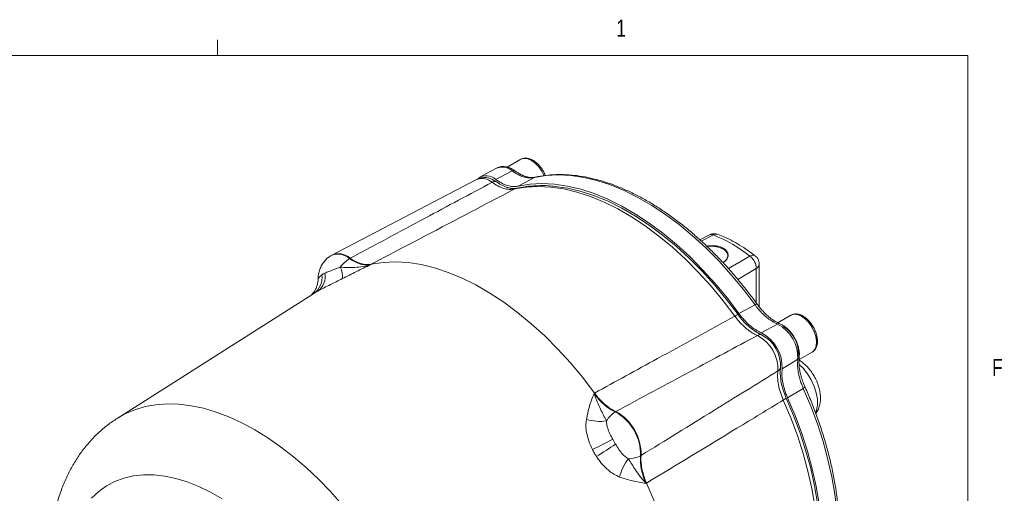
# Model space of a CAD drawing. Header units: inches. Extents: x 0.3 to 33.9, y 0.2 to 21.6.
# Tile 16 of 16: x 28.3 to 33.7, y 19 to 21.6. Entities that reach past the tile are written whole.
import ezdxf

# ---------------------------------------------------------------- set-up
doc = ezdxf.new("R2010")
doc.units = ezdxf.units.IN
doc.header["$MEASUREMENT"] = 0
doc.styles.add('SLDTEXTSTYLE0', font='TXT', dxfattribs={"width": 0.75})

msp = doc.modelspace()

# ---------------------------------------------------------------- linework, layer by layer
at = {"color": 7, "linetype": 'Continuous', "lineweight": 0}
for p, q in [((29.3979, 21.4106), (29.3979, 21.4954)), ((0.5229, 21.4106), (33.5229, 21.4106)), ((33.5229, 0.4106), (33.5229, 21.4106))]:
    msp.add_line(p, q, dxfattribs=at)
at = {"color": 7, "linetype": 'Continuous', "lineweight": 15}
for p, q in [((30.9358, 20.7914), (30.8445, 20.7438)), ((31.0653, 20.8388), (30.9908, 20.7958)), ((31.0653, 20.8388), (30.9908, 20.7958)), ((31.0172, 20.7752), (30.9281, 20.7274)), ((31.1407, 20.7387), (31.0506, 20.6915)), ((31.1475, 20.7404), (31.1407, 20.7387)), ((30.8245, 20.7289), (30.0265, 20.3126)), ((32.1022, 20.4232), (32.0494, 20.3965)), ((30.022, 20.31), (30.019, 20.3081)), ((30.1267, 20.2947), (30.1236, 20.2928)), ((30.2401, 20.2601), (30.2431, 20.262)), ((32.3759, 20.0276), (32.376, 20.2618)), ((29.9212, 20.0979), (28.8453, 19.4139)), ((29.9199, 20.0968), (29.9213, 20.0978)), ((32.3528, 20.0389), (32.2646, 19.9905)), ((32.5498, 19.9817), (32.4783, 19.9404)), ((32.5498, 19.9817), (32.4783, 19.9404)), ((32.4763, 19.9327), (32.3872, 19.8849)), ((32.5955, 19.7373), (32.6671, 19.7786)), ((32.5955, 19.7373), (32.6671, 19.7786)), ((32.5879, 19.7394), (32.5019, 19.6862)), ((31.4708, 19.5533), (31.4676, 19.5514)), ((32.6181, 19.5794), (32.5321, 19.5272)), ((28.9053, 19.4521), (28.9014, 19.4496)), ((28.9053, 19.4521), (28.9088, 19.4543)), ((31.5841, 19.4496), (31.5872, 19.4515)), ((31.7264, 19.2104), (31.7233, 19.2086)), ((31.7532, 19.0569), (31.7564, 19.0586))]:
    msp.add_line(p, q, dxfattribs=at)
at = {"color": 8, "linetype": 'Continuous', "lineweight": 15}
for p, q in [((32.1238, 20.4228), (32.0573, 20.3893)), ((32.2068, 20.2381), (32.3243, 20.307)), ((32.2582, 20.1788), (32.3598, 20.2382)), ((32.3598, 20.049), (32.3598, 20.2382)), ((29.9213, 20.0978), (29.9269, 20.1014)), ((32.5498, 19.9817), (32.5486, 19.981)), ((28.9027, 19.4504), (28.9012, 19.4495))]:
    msp.add_line(p, q, dxfattribs=at)
at = {"color": 8, "linetype": 'Continuous', "lineweight": 15, "flags": 128}
for points in [[(31.124, 20.833), (31.1446, 20.8181), (31.1639, 20.7981), (31.1807, 20.7743), (31.1937, 20.7487), (31.1807, 20.7743), (31.1639, 20.7981), (31.1446, 20.8181), (31.124, 20.833), (31.1033, 20.8419), (31.084, 20.8442), (31.0672, 20.8398), (31.0653, 20.8388)], [(32.6691, 19.7799), (32.6723, 19.7823), (32.6835, 19.7961), (32.6899, 19.8152), (32.6912, 19.8384), (32.6873, 19.8642), (32.6785, 19.891), (32.6652, 19.9172), (32.6484, 19.941), (32.6291, 19.961), (32.6085, 19.9759)], [(32.6855, 19.4463), (32.6904, 19.4588), (32.6958, 19.4872), (32.6955, 19.5196), (32.6896, 19.5544), (32.6782, 19.5903), (32.6619, 19.6258), (32.6413, 19.6593), (32.6174, 19.6895), (32.5955, 19.7112)], [(30.0831, 18.9387), (30.0187, 19.0113), (29.9523, 19.0799), (29.8843, 19.1441), (29.8149, 19.2036), (29.7446, 19.2582), (29.6736, 19.3076), (29.6023, 19.3516), (29.531, 19.39), (29.46, 19.4225), (29.3897, 19.4491), (29.3203, 19.4697), (29.2523, 19.484), (29.1859, 19.4921), (29.1215, 19.4939), (29.0593, 19.4894), (28.9996, 19.4787), (28.9427, 19.4617), (28.8889, 19.4386), (28.8453, 19.4139)], [(29.4232, 18.9712), (29.359, 19.0083), (29.295, 19.0395), (29.2315, 19.0649), (29.169, 19.084), (29.1078, 19.097), (29.0483, 19.1037), (28.9908, 19.104), (28.9356, 19.098), (28.8831, 19.0856), (28.8336, 19.0671), (28.7873, 19.0424), (28.7446, 19.0117), (28.7057, 18.9752)]]:
    msp.add_lwpolyline(points, dxfattribs=at)
at = {"color": 7, "linetype": 'Continuous', "lineweight": 15, "flags": 128}
for points in [[(30.8881, 20.7365), (30.9059, 20.7303), (30.9273, 20.7175)], [(31.1407, 20.7387), (31.2045, 20.7493), (31.2711, 20.7529), (31.3401, 20.7495), (31.4111, 20.7392), (31.4839, 20.7218), (31.5581, 20.6977), (31.6332, 20.6668), (31.7088, 20.6294), (31.7847, 20.5856), (31.8604, 20.5356), (31.9355, 20.4798), (32.0096, 20.4183), (32.0824, 20.3516), (32.1535, 20.2799), (32.2225, 20.2036), (32.289, 20.1231), (32.3528, 20.0389)], [(31.0306, 20.6756), (31.0944, 20.6861), (31.1609, 20.6896), (31.2299, 20.6862), (31.3009, 20.6758), (31.3736, 20.6585), (31.4477, 20.6343), (31.5227, 20.6035), (31.5983, 20.5661), (31.6741, 20.5223), (31.7497, 20.4724), (31.8248, 20.4166), (31.8988, 20.3553), (31.9716, 20.2886), (32.0426, 20.217), (32.1115, 20.1409), (32.1781, 20.0605), (32.2418, 19.9764)], [(31.0506, 20.6915), (31.1146, 20.702), (31.1812, 20.7055), (31.2504, 20.702), (31.3215, 20.6916), (31.3944, 20.6742), (31.4687, 20.65), (31.5439, 20.619), (31.6197, 20.5815), (31.6956, 20.5377), (31.7714, 20.4877), (31.8466, 20.4318), (31.9208, 20.3703), (31.9937, 20.3035), (32.0649, 20.2317), (32.134, 20.1554), (32.2007, 20.0748), (32.2646, 19.9905)], [(31.2465, 20.6907), (31.2537, 20.69), (31.3243, 20.6796), (31.3966, 20.6624), (31.4702, 20.6384), (31.5448, 20.6078), (31.6199, 20.5706), (31.6952, 20.5271), (31.7704, 20.4775), (31.8449, 20.4221), (31.9185, 20.3611), (31.9908, 20.2949), (32.0614, 20.2237), (32.1299, 20.148), (32.196, 20.0682), (32.2594, 19.9846)], [(32.0889, 20.36), (32.0912, 20.3604), (32.1175, 20.3614), (32.1431, 20.3582), (32.1662, 20.3509), (32.1848, 20.3402), (32.1974, 20.3269), (32.203, 20.3121), (32.2011, 20.2969), (32.1919, 20.2827), (32.1762, 20.2706)], [(30.2431, 20.262), (30.3079, 20.2719), (30.3755, 20.2749), (30.4455, 20.2708), (30.5175, 20.2598), (30.5911, 20.2419), (30.6661, 20.2172), (30.7421, 20.1858), (30.8186, 20.1479), (30.8953, 20.1036), (30.9718, 20.0532), (31.0477, 19.9969), (31.1227, 19.935), (31.1964, 19.8679), (31.2684, 19.7957), (31.3384, 19.719), (31.4059, 19.6381), (31.4708, 19.5533)], [(32.5498, 19.9817), (32.5543, 19.9839), (32.5716, 19.9872), (32.5912, 19.9837), (32.612, 19.9738), (32.6324, 19.958), (32.6514, 19.9372), (32.6677, 19.9129), (32.6803, 19.8866), (32.6883, 19.8598), (32.6914, 19.8343), (32.6892, 19.8117), (32.6819, 19.7934), (32.6701, 19.7805), (32.6671, 19.7786), (32.6691, 19.7799)], [(32.6181, 19.5794), (32.6591, 19.482), (32.6955, 19.3841), (32.7271, 19.2862), (32.7536, 19.1888), (32.775, 19.0924), (32.7912, 18.9975), (32.802, 18.9046), (32.8074, 18.814), (32.8074, 18.7264), (32.8019, 18.6422), (32.7911, 18.5617), (32.775, 18.4854), (32.7536, 18.4137), (32.727, 18.347), (32.6954, 18.2855), (32.659, 18.2297), (32.618, 18.1798)], [(32.5083, 19.5148), (32.5493, 19.4175), (32.5856, 19.3197), (32.6171, 19.2219), (32.6436, 19.1246), (32.665, 19.0283), (32.6811, 18.9334), (32.6919, 18.8406), (32.6973, 18.7501), (32.6973, 18.6626), (32.6919, 18.5784), (32.6811, 18.498), (32.665, 18.4218), (32.6436, 18.3501), (32.6171, 18.2834), (32.5856, 18.222), (32.5493, 18.1661), (32.5083, 18.1162)], [(32.5242, 19.5259), (32.5649, 19.4292), (32.601, 19.332), (32.6323, 19.2348), (32.6587, 19.1381), (32.6799, 19.0424), (32.6959, 18.9482), (32.7066, 18.8559), (32.712, 18.766), (32.712, 18.679), (32.7066, 18.5954), (32.6959, 18.5154), (32.6799, 18.4397), (32.6587, 18.3685), (32.6323, 18.3022), (32.627, 18.2906)], [(32.5321, 19.5272), (32.5731, 19.4297), (32.6095, 19.3317), (32.6411, 19.2337), (32.6676, 19.1361), (32.689, 19.0396), (32.7052, 18.9446), (32.716, 18.8515), (32.7214, 18.7608), (32.7214, 18.6731), (32.7159, 18.5887), (32.7051, 18.5082), (32.689, 18.4318), (32.6676, 18.3599), (32.641, 18.2931), (32.6094, 18.2315), (32.573, 18.1755), (32.532, 18.1254)], [(31.7564, 19.0586), (31.7974, 18.9601), (31.8337, 18.8611), (31.8651, 18.7622), (31.8916, 18.6637), (31.9129, 18.5664), (31.929, 18.4705), (31.9398, 18.3765), (31.9452, 18.2851), (31.9452, 18.1965), (31.9398, 18.1113), (31.929, 18.0298), (31.9129, 17.9525), (31.8916, 17.8797), (31.8651, 17.8118), (31.8337, 17.7492), (31.7974, 17.6922), (31.7564, 17.641)]]:
    msp.add_lwpolyline(points, dxfattribs=at)
at = {"color": 8, "linetype": 'Continuous', "lineweight": 15}
for centre, radius, start, end in [((31.0899, 20.788), 0.0565, 52.8951, 115.7945), ((30.9632, 20.7168), 0.0795, 47.2157, 110.2226), ((30.8522, 20.6536), 0.0802, 47.0836, 110.1835), ((31.0488, 20.6409), 0.0391, 102.6791, 117.6398), ((32.1403, 20.3955), 0.0319, 70.3776, 121.1411), ((30.0601, 20.2237), 0.0939, 47.4117, 115.9429), ((32.3401, 20.2875), 0.0251, 60.4707, 129.0967), ((32.3468, 20.2644), 0.0292, 296.4219, 354.9714), ((32.5744, 19.9309), 0.0565, 52.8951, 115.7945)]:
    msp.add_arc(centre, radius, start, end, dxfattribs=at)
at = {"color": 7, "linetype": 'Continuous', "lineweight": 15}
for centre, radius, start, end in [((30.8761, 20.6758), 0.0732, 44.7819, 128.0949), ((30.9256, 20.6816), 0.036, 87.2583, 121.3878), ((31.816, 19.6582), 0.8242, 51.9252, 68.0712), ((30.0631, 20.2255), 0.0939, 47.4207, 115.9311), ((30.2299, 20.127), 0.1969, 122.6679, 143.0844), ((29.9738, 20.1942), 0.111, 354.0894, 27.4022), ((29.867, 20.1887), 0.1059, 304.4677, 8.1787), ((29.8907, 20.1942), 0.0991, 306.471, 11.0068), ((32.2892, 19.8979), 0.0917, 109.0071, 121.1356), ((32.3802, 19.7484), 0.2078, 357.5102, 62.4838), ((32.3828, 19.8406), 0.0342, 81.5276, 120.05), ((32.2693, 19.6845), 0.2091, 357.41, 62.59), ((32.2874, 19.6948), 0.2147, 357.6859, 62.3081), ((32.2979, 19.701), 0.1954, 357.41, 62.59), ((32.4249, 19.776), 0.1659, 350.5003, 59.3568), ((32.4508, 19.7807), 0.1405, 343.7164, 37.1964), ((32.4612, 19.7047), 0.0342, 299.9437, 338.4647), ((32.464, 19.5951), 0.0918, 298.8599, 310.9779), ((31.6696, 19.319), 0.1562, 123.1956, 148.6362), ((31.456, 19.215), 0.2674, 358.6403, 61.3597), ((31.4589, 19.2167), 0.2676, 358.6456, 61.3544), ((31.4999, 19.6588), 0.2611, 253.4216, 278.0052), ((30.4772, 21.3074), 2.286, 295.4397, 298.565), ((32.782, 17.316), 2.2921, 121.4387, 124.5558), ((31.8623, 19.0311), 0.2612, 141.998, 166.5762), ((31.6528, 19.3481), 0.1562, 271.3629, 296.7994)]:
    msp.add_arc(centre, radius, start, end, dxfattribs=at)
for points, knots in [([(31.1997, 20.7495), (31.198, 20.7541), (31.1929, 20.7685), (31.1774, 20.7929), (31.1568, 20.8163), (31.1342, 20.8331), (31.1122, 20.8434), (31.0875, 20.8476), (31.073, 20.8419), (31.0653, 20.8388)], [0, 0, 0, 0, 0.072104, 0.225402, 0.409628, 0.528897, 0.666924, 0.824051, 1, 1, 1, 1]), ([(31.1997, 20.7495), (31.198, 20.7541), (31.1929, 20.7685), (31.1774, 20.7929), (31.1568, 20.8163), (31.1342, 20.8331), (31.1122, 20.8434), (31.0875, 20.8476), (31.073, 20.8419), (31.0653, 20.8388)], [0, 0, 0, 0, 0.072104, 0.225402, 0.409628, 0.528897, 0.666924, 0.824051, 1, 1, 1, 1]), ([(31.0314, 20.7761), (31.0269, 20.7793), (31.0169, 20.7862), (31.0006, 20.7937), (30.9825, 20.7988), (30.964, 20.7997), (30.9478, 20.7973), (30.939, 20.7924), (30.9356, 20.7906)], [0, 0, 0, 0, 0.146139, 0.324693, 0.507578, 0.693205, 0.88208, 1, 1, 1, 1]), ([(30.8889, 20.7357), (30.8841, 20.7369), (30.872, 20.7398), (30.852, 20.7384), (30.8347, 20.7346), (30.8264, 20.7293), (30.8244, 20.728)], [0, 0, 0, 0, 0.2214807, 0.5602897, 0.8915242, 1, 1, 1, 1]), ([(31.0172, 20.7752), (31.0213, 20.7724), (31.0308, 20.7657), (31.0447, 20.7575), (31.0604, 20.7499), (31.0764, 20.7432), (31.0953, 20.7386), (31.1176, 20.735), (31.1324, 20.7374), (31.1407, 20.7387)], [0, 0, 0, 0, 0.093134, 0.221777, 0.318053, 0.456595, 0.594338, 0.772833, 1, 1, 1, 1]), ([(31.1473, 20.7408), (31.1383, 20.7394), (31.1221, 20.7369), (31.0977, 20.7423), (31.0789, 20.7483), (31.0622, 20.7568), (31.0472, 20.7653), (31.0361, 20.773), (31.0314, 20.7763)], [0, 0, 0, 0, 0.259046, 0.465773, 0.620947, 0.729269, 0.884383, 1, 1, 1, 1]), ([(32.3642, 20.0428), (32.3619, 20.046), (32.3456, 20.0691), (32.3131, 20.1115), (32.2662, 20.1701), (32.2163, 20.2283), (32.164, 20.2853), (32.1095, 20.3407), (32.0533, 20.3938), (31.9955, 20.4443), (31.9365, 20.4918), (31.8765, 20.5361), (31.8158, 20.5768), (31.7545, 20.6137), (31.693, 20.6468), (31.6314, 20.6757), (31.57, 20.7004), (31.5089, 20.7207), (31.4483, 20.7365), (31.3884, 20.7477), (31.3293, 20.7542), (31.2713, 20.756), (31.2146, 20.7524), (31.1726, 20.747), (31.1503, 20.7412), (31.1457, 20.74)], [0, 0, 0, 0, 0.006498, 0.047213, 0.089608, 0.13328, 0.17791, 0.223271, 0.269197, 0.315565, 0.362282, 0.409277, 0.4565, 0.503912, 0.551485, 0.599204, 0.64706, 0.695052, 0.743189, 0.791491, 0.839987, 0.88872, 0.937748, 0.987148, 1, 1, 1, 1]), ([(30.9068, 20.7123), (30.7846, 20.6468), (30.5247, 20.5075), (30.2645, 20.3684), (30.1267, 20.2947)], [0, 0, 0, 0, 0.4703254, 1, 1, 1, 1]), ([(30.9068, 20.7123), (30.9175, 20.7052), (30.9393, 20.6908), (30.9715, 20.6781), (31.0028, 20.6718), (31.0213, 20.6743), (31.0306, 20.6756)], [0, 0, 0, 0, 0.245724, 0.500002, 0.745724, 1, 1, 1, 1]), ([(30.9273, 20.7175), (30.9374, 20.7108), (30.958, 20.697), (30.9856, 20.6847), (31.0021, 20.6814), (31.0087, 20.6801)], [0, 0, 0, 0, 0.368972, 0.748644, 1, 1, 1, 1]), ([(30.9281, 20.7274), (30.9309, 20.7254), (30.9395, 20.7194), (30.951, 20.7124), (30.9644, 20.7054), (30.977, 20.6997), (30.9916, 20.6946), (31.006, 20.6911), (31.0181, 20.6895), (31.028, 20.689), (31.0357, 20.6893), (31.0433, 20.69), (31.0482, 20.691), (31.0506, 20.6915)], [0, 0, 0, 0, 0.066336, 0.199763, 0.266894, 0.380106, 0.494099, 0.610576, 0.72791, 0.795515, 0.863284, 0.931557, 1, 1, 1, 1]), ([(31.0399, 20.6793), (31.0366, 20.6787), (31.0288, 20.6772), (31.0175, 20.6772), (31.0092, 20.6795), (31.0086, 20.6796)], [0, 0, 0, 0, 0.395533, 0.956421, 1, 1, 1, 1]), ([(31.243, 20.6909), (31.2406, 20.6912), (31.2161, 20.6943), (31.1709, 20.6946), (31.1093, 20.6914), (31.0662, 20.6847), (31.044, 20.6799), (31.0402, 20.6791)], [0, 0, 0, 0, 0.034524, 0.344819, 0.653392, 0.941465, 1, 1, 1, 1]), ([(30.2431, 20.262), (30.4167, 20.3532), (30.6792, 20.491), (30.9417, 20.6289), (31.0306, 20.6756)], [0, 0, 0, 0, 0.661168, 1, 1, 1, 1]), ([(32.1507, 20.4249), (32.1469, 20.4264), (32.1368, 20.4304), (32.1194, 20.43), (32.1077, 20.4254), (32.1023, 20.4232)], [0, 0, 0, 0, 0.24411, 0.649956, 1, 1, 1, 1]), ([(32.3524, 20.309), (32.3433, 20.316), (32.3193, 20.3346), (32.2794, 20.3609), (32.2331, 20.388), (32.1902, 20.4097), (32.1628, 20.4205), (32.1509, 20.4252)], [0, 0, 0, 0, 0.137963, 0.365517, 0.594745, 0.825367, 1, 1, 1, 1]), ([(32.0871, 20.3612), (32.0916, 20.362), (32.0989, 20.3632), (32.1092, 20.3639), (32.1205, 20.3641), (32.1316, 20.3635), (32.1423, 20.3621), (32.1524, 20.3601), (32.1619, 20.3574), (32.1704, 20.354), (32.1782, 20.3502), (32.1851, 20.3458), (32.1908, 20.3409), (32.1958, 20.3357), (32.1997, 20.3302), (32.2025, 20.3243), (32.2044, 20.3183), (32.2051, 20.3122), (32.2046, 20.306), (32.2033, 20.2998), (32.2006, 20.2936), (32.1967, 20.2877), (32.1919, 20.282), (32.1858, 20.2766), (32.1794, 20.2723), (32.1762, 20.2706), (32.1751, 20.27)], [0, 0, 0, 0, 0.055566, 0.090975, 0.123903, 0.19098, 0.225233, 0.256544, 0.320322, 0.352882, 0.382817, 0.443737, 0.474797, 0.504314, 0.564317, 0.594863, 0.625067, 0.686423, 0.717633, 0.749219, 0.81338, 0.846016, 0.879065, 0.946223, 0.980401, 1, 1, 1, 1]), ([(30.0193, 20.3075), (30.0138, 20.304), (30.0002, 20.2954), (29.9828, 20.2765), (29.9674, 20.253), (29.957, 20.2273), (29.9511, 20.2024), (29.9508, 20.1861), (29.9507, 20.1789)], [0, 0, 0, 0, 0.127746, 0.315943, 0.498263, 0.677886, 0.858234, 1, 1, 1, 1]), ([(32.3598, 20.2382), (32.3595, 20.2441), (32.3587, 20.2563), (32.3515, 20.2749), (32.3425, 20.2891), (32.3335, 20.2996), (32.3275, 20.3044), (32.3243, 20.307)], [0, 0, 0, 0, 0.241771, 0.499322, 0.700331, 0.837915, 1, 1, 1, 1]), ([(32.3756, 20.2619), (32.3755, 20.2658), (32.3753, 20.2751), (32.3698, 20.2896), (32.3619, 20.3021), (32.3545, 20.3071), (32.3521, 20.3088)], [0, 0, 0, 0, 0.21244, 0.51182, 0.837662, 1, 1, 1, 1]), ([(30.0724, 20.2453), (30.0658, 20.2427), (30.0523, 20.2374), (30.0307, 20.2298), (30.0082, 20.222), (29.9948, 20.2161), (29.988, 20.2131)], [0, 0, 0, 0, 0.196659, 0.399794, 0.695378, 1, 1, 1, 1]), ([(30.2401, 20.2601), (30.2399, 20.2601), (30.2258, 20.2553), (30.1972, 20.2482), (30.1417, 20.2423), (30.0993, 20.2441), (30.0724, 20.2453)], [0, 0, 0, 0, 0.00233, 0.278135, 0.541057, 1, 1, 1, 1]), ([(30.0843, 20.1828), (30.1098, 20.1955), (30.1484, 20.2149), (30.2003, 20.2406), (30.2266, 20.2536), (30.2399, 20.2601), (30.2401, 20.2601)], [0, 0, 0, 0, 0.493398, 0.745029, 0.997453, 1, 1, 1, 1]), ([(30.2401, 20.2601), (30.2396, 20.26), (30.2309, 20.2582), (30.2128, 20.257), (30.1845, 20.262), (30.1543, 20.2733), (30.1339, 20.2862), (30.1236, 20.2928)], [0, 0, 0, 0, 0.014322, 0.253699, 0.500028, 0.74622, 1, 1, 1, 1]), ([(30.2431, 20.262), (30.2345, 20.2609), (30.217, 20.2586), (30.188, 20.264), (30.1575, 20.2753), (30.137, 20.2882), (30.1267, 20.2947)], [0, 0, 0, 0, 0.246215, 0.500001, 0.746214, 1, 1, 1, 1]), ([(29.9502, 20.1789), (29.9503, 20.1786), (29.9509, 20.171), (29.9485, 20.1566), (29.9433, 20.1372), (29.9358, 20.1209), (29.9277, 20.1084), (29.9204, 20.0996), (29.915, 20.0942), (29.9124, 20.0919), (29.9124, 20.092), (29.9125, 20.092)], [0, 0, 0, 0, 0.005048, 0.170759, 0.323977, 0.463633, 0.587579, 0.698066, 0.805443, 0.918855, 1, 1, 1, 1]), ([(29.9496, 20.1145), (29.9515, 20.1156), (29.9618, 20.1213), (29.9835, 20.1326), (30.0158, 20.1488), (30.0499, 20.1656), (30.0727, 20.177), (30.0843, 20.1828)], [0, 0, 0, 0, 0.054789, 0.306864, 0.566571, 0.779999, 1, 1, 1, 1]), ([(32.3528, 20.0389), (32.3562, 20.0344), (32.3642, 20.0236), (32.3764, 20.0091), (32.3909, 19.9936), (32.4061, 19.9785), (32.4255, 19.9629), (32.4489, 19.9457), (32.4664, 19.9374), (32.4763, 19.9327)], [0, 0, 0, 0, 0.093134, 0.221777, 0.318054, 0.456595, 0.594338, 0.772833, 1, 1, 1, 1]), ([(32.49, 19.934), (32.4786, 19.9396), (32.458, 19.9496), (32.4307, 19.9708), (32.4106, 19.9885), (32.3935, 20.0067), (32.3785, 20.0238), (32.3685, 20.0372), (32.3643, 20.0429)], [0, 0, 0, 0, 0.260311, 0.467829, 0.623254, 0.73143, 0.885576, 1, 1, 1, 1]), ([(32.2418, 19.9764), (32.0998, 19.8985), (31.8427, 19.7575), (31.5857, 19.6165), (31.4708, 19.5533)], [0, 0, 0, 0, 0.55255, 1, 1, 1, 1]), ([(32.2418, 19.9764), (32.2463, 19.9704), (32.2552, 19.9585), (32.2697, 19.9418), (32.285, 19.926), (32.3007, 19.9116), (32.3167, 19.8988), (32.3327, 19.8876), (32.3491, 19.8778), (32.3601, 19.8727), (32.3656, 19.8702)], [0, 0, 0, 0, 0.122352, 0.245715, 0.372298, 0.500002, 0.622352, 0.745715, 0.872297, 1, 1, 1, 1]), ([(32.2594, 19.9846), (32.268, 19.9734), (32.2855, 19.9506), (32.3146, 19.9217), (32.3452, 19.8973), (32.3678, 19.8838), (32.3821, 19.8769), (32.3859, 19.8753), (32.3878, 19.8744)], [0, 0, 0, 0, 0.225409, 0.457356, 0.682755, 0.914693, 0.957325, 1, 1, 1, 1]), ([(32.2646, 19.9905), (32.2694, 19.9841), (32.279, 19.9713), (32.2981, 19.9495), (32.3224, 19.9258), (32.3479, 19.9064), (32.3697, 19.8931), (32.3813, 19.8876), (32.3872, 19.8849)], [0, 0, 0, 0, 0.1328527, 0.2669776, 0.4941088, 0.7278312, 0.8632455, 1, 1, 1, 1]), ([(32.673, 19.9174), (32.6681, 19.9251), (32.6613, 19.9358), (32.6495, 19.9498), (32.639, 19.9605), (32.6259, 19.9711), (32.6118, 19.9797), (32.5968, 19.9859), (32.5814, 19.9891), (32.5659, 19.9881), (32.5544, 19.9852), (32.5495, 19.9811), (32.5486, 19.9804)], [0, 0, 0, 0, 0.149842, 0.210307, 0.309319, 0.409921, 0.516126, 0.625557, 0.737764, 0.853017, 0.973845, 1, 1, 1, 1]), ([(32.6953, 19.8474), (32.6942, 19.8567), (32.6919, 19.8759), (32.6799, 19.906), (32.6622, 19.9358), (32.6412, 19.9591), (32.6187, 19.976), (32.5967, 19.9862), (32.572, 19.9905), (32.5575, 19.9847), (32.5498, 19.9817)], [0, 0, 0, 0, 0.121944, 0.251569, 0.375218, 0.523813, 0.620013, 0.731345, 0.858082, 1, 1, 1, 1]), ([(32.5698, 19.8578), (32.5645, 19.8662), (32.5571, 19.878), (32.5443, 19.8935), (32.5327, 19.9056), (32.5181, 19.9179), (32.5038, 19.9277), (32.4942, 19.9319), (32.49, 19.9337)], [0, 0, 0, 0, 0.248847, 0.350061, 0.516293, 0.68615, 0.866442, 1, 1, 1, 1]), ([(31.5872, 19.4515), (31.7246, 19.5255), (31.9839, 19.6651), (32.2435, 19.8046), (32.3656, 19.8702)], [0, 0, 0, 0, 0.529676, 1, 1, 1, 1]), ([(32.667, 19.7788), (32.6714, 19.7818), (32.6804, 19.788), (32.6895, 19.8027), (32.6949, 19.8195), (32.6966, 19.8385), (32.6951, 19.8572), (32.6913, 19.8745), (32.6861, 19.8902), (32.6801, 19.9043), (32.6751, 19.9135), (32.673, 19.9174)], [0, 0, 0, 0, 0.123033, 0.254175, 0.38436, 0.506717, 0.639272, 0.740089, 0.824601, 0.924636, 1, 1, 1, 1]), ([(32.5955, 19.7508), (32.5961, 19.7557), (32.5974, 19.7669), (32.5957, 19.7856), (32.592, 19.8043), (32.5867, 19.8216), (32.5798, 19.8391), (32.5734, 19.8511), (32.5698, 19.8578)], [0, 0, 0, 0, 0.144324, 0.335329, 0.520801, 0.657658, 0.808101, 1, 1, 1, 1]), ([(32.5879, 19.7394), (32.587, 19.7285), (32.5855, 19.7092), (32.5886, 19.6803), (32.5925, 19.6558), (32.5979, 19.635), (32.6041, 19.6147), (32.6105, 19.5969), (32.6158, 19.5846), (32.6181, 19.5794)], [0, 0, 0, 0, 0.227167, 0.405662, 0.543405, 0.681946, 0.778223, 0.906866, 1, 1, 1, 1]), ([(32.6273, 19.5873), (32.6245, 19.5938), (32.6179, 19.6092), (32.6105, 19.6308), (32.6033, 19.6546), (32.598, 19.6809), (32.5933, 19.7151), (32.595, 19.738), (32.5959, 19.7507)], [0, 0, 0, 0, 0.114424, 0.26857, 0.376746, 0.532171, 0.739689, 1, 1, 1, 1]), ([(32.6771, 19.6471), (32.6707, 19.6574), (32.6618, 19.6717), (32.6465, 19.6906), (32.6329, 19.7055), (32.6155, 19.7208), (32.6029, 19.7308), (32.5958, 19.7347), (32.5954, 19.7349)], [0, 0, 0, 0, 0.289236, 0.402873, 0.590838, 0.783496, 0.988871, 1, 1, 1, 1]), ([(32.4783, 19.6751), (32.3604, 19.6021), (32.1098, 19.447), (31.8592, 19.2923), (31.7264, 19.2104)], [0, 0, 0, 0, 0.4703254, 1, 1, 1, 1]), ([(32.4783, 19.6751), (32.4774, 19.6633), (32.4758, 19.6392), (32.4809, 19.5991), (32.4911, 19.557), (32.5025, 19.529), (32.5083, 19.5148)], [0, 0, 0, 0, 0.245724, 0.500002, 0.745724, 1, 1, 1, 1]), ([(32.493, 19.6922), (32.4922, 19.681), (32.4905, 19.6582), (32.4945, 19.6204), (32.5033, 19.5808), (32.5134, 19.5516), (32.521, 19.5332), (32.5231, 19.5283), (32.5242, 19.5259)], [0, 0, 0, 0, 0.225409, 0.457356, 0.682755, 0.914693, 0.957325, 1, 1, 1, 1]), ([(32.5019, 19.6862), (32.5014, 19.6799), (32.5003, 19.6673), (32.5008, 19.6424), (32.5047, 19.6109), (32.513, 19.5779), (32.5225, 19.5498), (32.5289, 19.5348), (32.5321, 19.5272)], [0, 0, 0, 0, 0.132862, 0.266996, 0.494127, 0.727849, 0.863255, 1, 1, 1, 1]), ([(32.6866, 19.4416), (32.6888, 19.4443), (32.6965, 19.4536), (32.7048, 19.4731), (32.7114, 19.4987), (32.7132, 19.5256), (32.7111, 19.5527), (32.7061, 19.5773), (32.6994, 19.5991), (32.6906, 19.6219), (32.6823, 19.6375), (32.6771, 19.6471)], [0, 0, 0, 0, 0.052205, 0.178628, 0.309355, 0.439999, 0.563037, 0.685678, 0.775707, 0.861303, 1, 1, 1, 1]), ([(31.4676, 19.5514), (31.4676, 19.5513), (31.4632, 19.5397), (31.4545, 19.5166), (31.4383, 19.4702), (31.4306, 19.4331), (31.4254, 19.4085)], [0, 0, 0, 0, 0.002547, 0.254971, 0.506602, 1, 1, 1, 1]), ([(31.5363, 19.4002), (31.5253, 19.4209), (31.508, 19.4535), (31.4846, 19.505), (31.4731, 19.5352), (31.4677, 19.5513), (31.4676, 19.5514)], [0, 0, 0, 0, 0.458943, 0.721865, 0.99767, 1, 1, 1, 1]), ([(31.5841, 19.4496), (31.574, 19.4549), (31.5534, 19.4655), (31.5231, 19.4891), (31.4938, 19.5175), (31.4765, 19.54), (31.4676, 19.5514)], [0, 0, 0, 0, 0.246206, 0.499999, 0.746205, 1, 1, 1, 1]), ([(31.4708, 19.5533), (31.4733, 19.55), (31.4839, 19.5357), (31.5045, 19.512), (31.5321, 19.4864), (31.5601, 19.4656), (31.5781, 19.4563), (31.5872, 19.4515)], [0, 0, 0, 0, 0.073245, 0.312639, 0.558976, 0.776893, 1, 1, 1, 1]), ([(32.6218, 18.1833), (32.6229, 18.1844), (32.6371, 18.1983), (32.661, 18.2294), (32.6936, 18.2765), (32.7222, 18.3283), (32.7473, 18.3837), (32.7685, 18.4429), (32.786, 18.5053), (32.7995, 18.571), (32.8092, 18.6395), (32.815, 18.7107), (32.8168, 18.7842), (32.8147, 18.8597), (32.8087, 18.9371), (32.7989, 19.0159), (32.7853, 19.0959), (32.768, 19.1766), (32.7472, 19.2578), (32.7229, 19.339), (32.6956, 19.4195), (32.6654, 19.4982), (32.6425, 19.5541), (32.629, 19.5833), (32.6271, 19.5872)], [0, 0, 0, 0, 0.004021, 0.053664, 0.103405, 0.153236, 0.203138, 0.253091, 0.303072, 0.353063, 0.403045, 0.453006, 0.50293, 0.552807, 0.602623, 0.652364, 0.702009, 0.751525, 0.800861, 0.84993, 0.898568, 0.946435, 0.992686, 1, 1, 1, 1]), ([(31.7564, 19.0586), (31.9221, 19.1591), (32.1728, 19.3111), (32.4234, 19.4632), (32.5083, 19.5148)], [0, 0, 0, 0, 0.6611682, 1, 1, 1, 1]), ([(28.8457, 19.4132), (28.837, 19.4079), (28.8097, 19.3911), (28.7672, 19.3574), (28.7186, 19.3125), (28.6742, 19.2628), (28.6338, 19.2088), (28.5976, 19.1504), (28.5657, 19.0878), (28.5382, 19.0211), (28.5154, 18.9505), (28.4973, 18.8761), (28.4842, 18.7983), (28.4761, 18.7174), (28.473, 18.634), (28.4752, 18.5484), (28.4817, 18.4648), (28.4898, 18.4093), (28.4937, 18.3833)], [0, 0, 0, 0, 0.027867, 0.088123, 0.148452, 0.209132, 0.270426, 0.33257, 0.395762, 0.460139, 0.525758, 0.592583, 0.660488, 0.729266, 0.798675, 0.868471, 0.938441, 1, 1, 1, 1]), ([(31.4254, 19.4085), (31.4242, 19.3971), (31.4219, 19.374), (31.4263, 19.334), (31.4377, 19.2894), (31.4519, 19.2587), (31.4592, 19.2431)], [0, 0, 0, 0, 0.21336, 0.43352, 0.711269, 1, 1, 1, 1]), ([(31.5703, 19.2997), (31.5692, 19.3017), (31.5632, 19.3125), (31.553, 19.3324), (31.543, 19.3572), (31.537, 19.3802), (31.5365, 19.3935), (31.5363, 19.4002)], [0, 0, 0, 0, 0.06151, 0.327969, 0.600279, 0.797253, 1, 1, 1, 1]), ([(31.5865, 19.2716), (31.5851, 19.2739), (31.5823, 19.2786), (31.5782, 19.2856), (31.5742, 19.2926), (31.5716, 19.2973), (31.5703, 19.2997)], [0, 0, 0, 0, 0.249854, 0.5, 0.749854, 1, 1, 1, 1]), ([(31.6566, 19.1919), (31.651, 19.1954), (31.6397, 19.2024), (31.6222, 19.2196), (31.6043, 19.2427), (31.5925, 19.2619), (31.5865, 19.2716)], [0, 0, 0, 0, 0.196659, 0.399794, 0.695378, 1, 1, 1, 1]), ([(31.4592, 19.2431), (31.4609, 19.2397), (31.4644, 19.233), (31.47, 19.2231), (31.4758, 19.2133), (31.4799, 19.2069), (31.4819, 19.2037)], [0, 0, 0, 0, 0.249819, 0.5, 0.74982, 1, 1, 1, 1]), ([(31.4819, 19.2037), (31.4837, 19.201), (31.4938, 19.1857), (31.5145, 19.159), (31.5447, 19.1294), (31.5763, 19.1062), (31.5975, 19.0966), (31.6083, 19.0917)], [0, 0, 0, 0, 0.054789, 0.306864, 0.566571, 0.779999, 1, 1, 1, 1]), ([(31.7532, 19.0569), (31.7531, 19.057), (31.7419, 19.0697), (31.7214, 19.0948), (31.6885, 19.1407), (31.669, 19.172), (31.6566, 19.1919)], [0, 0, 0, 0, 0.00233, 0.278135, 0.541057, 1, 1, 1, 1]), ([(31.7532, 19.0569), (31.7525, 19.0584), (31.7463, 19.0723), (31.7362, 19.0996), (31.7267, 19.1375), (31.7217, 19.1748), (31.7227, 19.1972), (31.7233, 19.2086)], [0, 0, 0, 0, 0.028662, 0.26802, 0.51433, 0.753688, 1, 1, 1, 1]), ([(31.7264, 19.2104), (31.7262, 19.2071), (31.7252, 19.1929), (31.7262, 19.1659), (31.7321, 19.1298), (31.7421, 19.0936), (31.7516, 19.0704), (31.7564, 19.0586)], [0, 0, 0, 0, 0.073245, 0.312639, 0.558976, 0.776893, 1, 1, 1, 1]), ([(31.6083, 19.0917), (31.6322, 19.0839), (31.6682, 19.0721), (31.7164, 19.0629), (31.7408, 19.0589), (31.7531, 19.0569), (31.7532, 19.0569)], [0, 0, 0, 0, 0.493398, 0.745029, 0.997453, 1, 1, 1, 1])]:
    msp.add_open_spline(points, degree=3, knots=knots, dxfattribs=at)
at = {"color": 8, "linetype": 'Continuous', "lineweight": 15}
for points, knots in [([(31.0311, 20.7764), (31.0311, 20.7764), (31.0298, 20.7781), (31.025, 20.7783), (31.0198, 20.7762), (31.0172, 20.7752)], [0, 0, 0, 0, 0.026744, 0.513372, 1, 1, 1, 1]), ([(32.1238, 20.4228), (32.1208, 20.4238), (32.1152, 20.4256), (32.1078, 20.4256), (32.1041, 20.4236), (32.1024, 20.4227)], [0, 0, 0, 0, 0.385911, 0.71348, 1, 1, 1, 1]), ([(29.9718, 20.2038), (29.9708, 20.2031), (29.9654, 20.1993), (29.9575, 20.1921), (29.9513, 20.1838), (29.9506, 20.1803), (29.9503, 20.1789)], [0, 0, 0, 0, 0.077973, 0.415752, 0.760947, 1, 1, 1, 1]), ([(32.3639, 20.0426), (32.3638, 20.0429), (32.3638, 20.0438), (32.3601, 20.0427), (32.3552, 20.0402), (32.3528, 20.0389)], [0, 0, 0, 0, 0.164281, 0.582141, 1, 1, 1, 1]), ([(32.49, 19.9336), (32.4882, 19.9344), (32.484, 19.936), (32.4791, 19.9339), (32.4763, 19.9327)], [0, 0, 0, 0, 0.437163, 1, 1, 1, 1]), ([(32.5956, 19.7508), (32.5953, 19.7489), (32.5946, 19.7445), (32.5903, 19.7412), (32.5879, 19.7394)], [0, 0, 0, 0, 0.438363, 1, 1, 1, 1]), ([(32.6268, 19.5871), (32.627, 19.5869), (32.6278, 19.5864), (32.625, 19.5838), (32.6204, 19.5809), (32.6181, 19.5794)], [0, 0, 0, 0, 0.1661665, 0.5830833, 1, 1, 1, 1])]:
    msp.add_open_spline(points, degree=3, knots=knots, dxfattribs=at)
at = {"color": 7, "linetype": 'Continuous', "lineweight": 15}
for points in [[(29.988, 20.2131), (29.985, 20.2116), (29.9792, 20.2087), (29.9742, 20.2054), (29.9718, 20.2038)], [(29.9269, 20.1014), (29.9303, 20.1035), (29.9372, 20.1076), (29.9455, 20.1122), (29.9496, 20.1145)]]:
    msp.add_open_spline(points, degree=3, dxfattribs=at)

# ---------------------------------------------------------------- texts
at = {"color": 7, "linetype": 'Continuous', "lineweight": 0, "char_height": 0.0938, "attachment_point": 1, "style": 'SLDTEXTSTYLE0'}
for s, insert in [('1', (31.5904, 21.6067)), ('F', (33.6564, 19.7413))]:
    msp.add_mtext(s, dxfattribs=dict(at, insert=insert))

doc.saveas('drawing.dxf')
